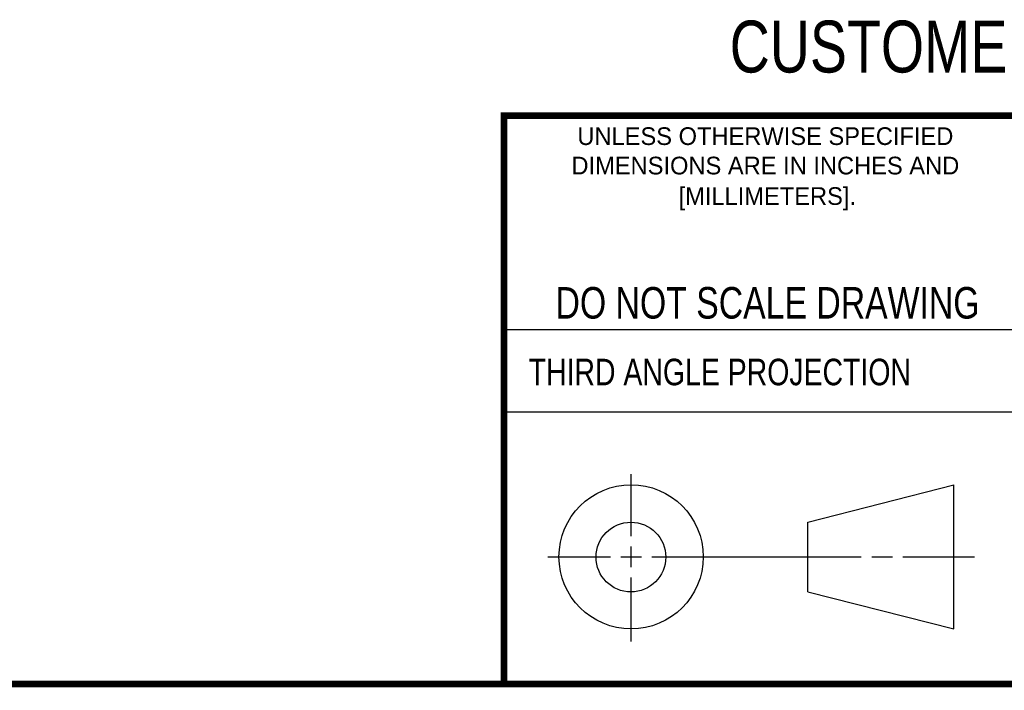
# Model space of a CAD drawing. Header units: inches. Extents: x 0.2 to 16.8, y 0.1 to 10.8.
# Tile 12 of 20: x 10 to 13, y 0.2 to 2.3. Entities that reach past the tile are written whole.
import ezdxf
from ezdxf.enums import TextEntityAlignment as Align

# ---------------------------------------------------------------- set-up
doc = ezdxf.new("R2010")
doc.units = ezdxf.units.IN
doc.header["$LTSCALE"] = 0.935
doc.header["$MEASUREMENT"] = 0
doc.layers.get('0').update_dxf_attribs({"linetype": 'CONTINUOUS'})
doc.styles.get("Standard").update_dxf_attribs({"font": 'txt', "width": 0.8})

msp = doc.modelspace()

# ---------------------------------------------------------------- linework, layer by layer
at = {"color": 2, "linetype": 'CONTINUOUS'}
for p, q in [((11.482, 1.3265), (13.0653, 1.3265)), ((13.0653, 1.0776), (11.482, 1.0776)), ((11.8648, 0.7044), (11.8648, 0.8912)), ((11.8648, 0.6106), (11.8648, 0.6731)), ((11.6146, 0.6419), (11.8023, 0.6419)), ((11.8335, 0.6419), (11.896, 0.6419)), ((11.9273, 0.6419), (12.5575, 0.6419)), ((12.5888, 0.6419), (12.6513, 0.6419)), ((12.6825, 0.6419), (12.8983, 0.6419)), ((11.8648, 0.3866), (11.8648, 0.5794))]:
    msp.add_line(p, q, dxfattribs=at)
at = {"color": 7, "linetype": 'CONTINUOUS'}
for p, q in [((12.3963, 0.7462), (12.8358, 0.859)), ((12.8358, 0.4248), (12.8358, 0.859)), ((12.3963, 0.5362), (12.3963, 0.7462)), ((12.3963, 0.5362), (12.8358, 0.4248))]:
    msp.add_line(p, q, dxfattribs=at)
at = {"color": 7, "linetype": 'CONTINUOUS', "const_width": 0.02}
for points in [[(11.4718, 1.9702), (16.75, 1.9707)], [(11.482, 0.25), (11.482, 1.9707)], [(0.25, 0.2586), (16.75, 0.2586)]]:
    msp.add_lwpolyline(points, dxfattribs=at)
at = {"color": 7, "linetype": 'CONTINUOUS'}
for centre, radius in [((11.8648, 0.6419), 0.2171), ((11.8642, 0.6412), 0.105)]:
    msp.add_circle(centre, radius, dxfattribs=at)

# ---------------------------------------------------------------- texts
at = {"color": 7, "linetype": 'CONTINUOUS', "width": 0.8}
for s, height, p in [('CUSTOMER DRAWING', 0.15625, (13.0668, 2.1001)), ('DO NOT SCALE DRAWING', 0.095, (12.2754, 1.3592))]:
    msp.add_text(s, height=height, dxfattribs=at).set_placement(p, align=Align.CENTER)
at = {"color": 2, "linetype": 'CONTINUOUS'}
for s, p in [('UNLESS OTHERWISE SPECIFIED', (12.2688, 1.8819)), ('DIMENSIONS ARE IN INCHES AND', (12.2688, 1.7933)), ('[MILLIMETERS].', (12.2746, 1.7015))]:
    msp.add_text(s, height=0.053254, dxfattribs=at).set_placement(p, align=Align.CENTER)
at = {"color": 2, "linetype": 'CONTINUOUS', "width": 0.8}
msp.add_text('THIRD ANGLE PROJECTION', height=0.08, dxfattribs=at).set_placement((11.5564, 1.1584))

doc.saveas('drawing.dxf')
